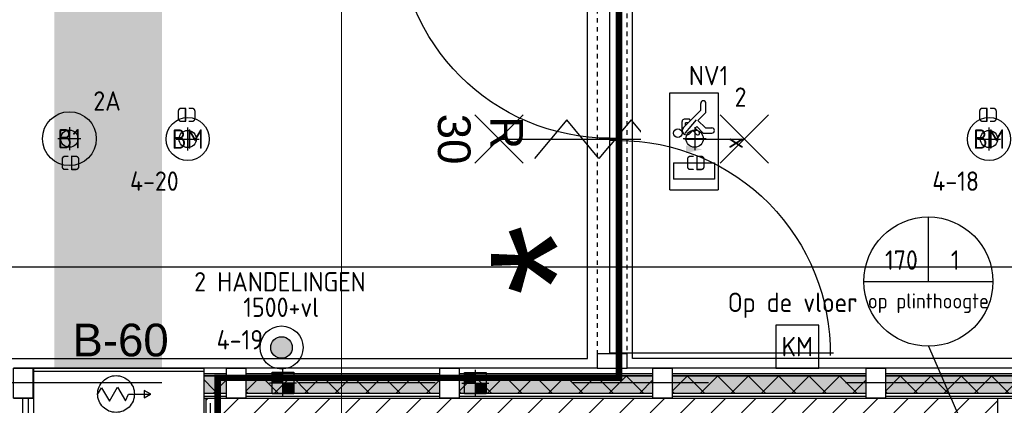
# Model space of a CAD drawing. Header units: millimetres. Extents: x -38032 to 104346, y -31182 to 78566.
# Tile 65 of 213: x 26614 to 31187, y 23182 to 24971. Entities that reach past the tile are written whole.
import ezdxf
from ezdxf.enums import TextEntityAlignment as Align

# ---------------------------------------------------------------- set-up
doc = ezdxf.new("R2010")
doc.units = ezdxf.units.MM
doc.header["$LTSCALE"] = 100
doc.set_wipeout_variables(frame=1)
for name, pattern in [('PHANTOM', [63.5, 31.75, -6.35, 6.35, -6.35, 6.35, -6.35]), ('STYLE_01', [0.41664, 0.20828, -0.20836]), ('STYLE_11', [5, 3.888855, -0.416718, 0.277786, -0.416641])]:
    doc.linetypes.add(name, pattern=pattern)
for name, color, linetype in [('AL$1A---_ALGEMEEN', 8, 'Continuous'), ('AL------_MAATV', 200, 'Continuous'), ('AL------_SPARING', 2, 'Continuous'), ('AM$1A---_ARCERING', 8, 'Continuous'), ('AT$1A---_TEKST100', 8, 'Continuous'), ('BOUWKUNDIG', 8, 'Continuous'), ('EB6511--_ATTRIB', 2, 'Continuous'), ('EL6121--', 3, 'Continuous'), ('EL6311--', 3, 'Continuous'), ('el6311--nv', 7, 'Continuous'), ('EL6350--', 3, 'Continuous'), ('EL6511--', 3, 'Continuous'), ('EL6522--', 3, 'Continuous'), ('EM6131--', 1, 'Continuous'), ('kaderscheiding', 9, 'Continuous'), ('Kastenscheiding', 4, 'PHANTOM'), ('Tekening scheiding', 8, 'Continuous'), ('versterkte strook', 7, 'Continuous')]:
    doc.layers.add(name, color=color, linetype=linetype)
doc.layers.add('stramien', color=1, linetype='Continuous', lineweight=9)
doc.styles.add('Arial', font='ARIAL.TTF')
doc.styles.add('BURO-018', font='iso.shx', dxfattribs={"height": 90})
doc.styles.get("Standard").update_dxf_attribs({"font": 'iso.shx'})
pattern_1 = [(135, (0, 0), (70.7107, 70.7107), []), (45, (299.34, -299.34), (70.7107, -70.7107), [])]

# ---------------------------------------------------------------- blocks, each defined once
blk = doc.blocks.new('1115C2J')
at = {"color": 0, "linetype": 'Continuous'}
for p, q in [((-4.5, 5.5), (4.5, 5.5)), ((-4.5, 1), (-4.5, 5.5)), ((4.5, 1), (4.5, 5.5)), ((-1.24, 4.309), (-1.24, 4.91)), ((-0.76, 4.11), (-0.76, 4.91)), ((2, 5.15), (3.5, 5.15)), ((2, 1.35), (2, 5.15)), ((3.5, 5.15), (3.5, 1.35)), ((-2.681, 4.35), (-3.52, 4.35)), ((-2.88, 3.87), (-3.52, 3.87)), ((-1.271, 2.261), (-2.88, 3.87)), ((-1.94, 3.609), (-2.681, 4.35)), ((-1.24, 4.309), (-1.94, 3.609)), ((-1.374, 3.496), (-0.76, 4.11)), ((-0.872, 3.715), (-1.233, 3.354)), ((-1.94, 2.93), (-2.04, 2.83)), ((-2.04, 2.83), (-2.04, 2.344)), ((-1.233, 3.354), (-1.374, 3.496)), ((-0.646, 3.489), (-1.007, 3.128)), ((-0.705, 2.827), (-1.007, 3.128)), ((-0.988, 2.144), (-1.84, 2.144)), ((-1.714, 2.704), (-1.72, 2.697)), ((-1.72, 2.697), (-1.72, 2.464)), ((-1.474, 2.464), (-1.72, 2.464)), ((4.5, 1), (-4.5, 1)), ((2, 1.35), (3.5, 1.35))]:
    blk.add_line(p, q, dxfattribs=at)
blk.add_lwpolyline([(0.75, 4, 0, 0.7, 0), (0.75, 2.5, 0.7, 0.7, 0)], format="xyseb", dxfattribs=at)
blk.add_circle((-0.76, 1.75), 0.4, dxfattribs=at)
for centre, radius, start, end in [((-1, 4.91), 0.24, 0, 180), ((-3.52, 4.11), 0.24, 90, 270), ((-0.759, 3.602), 0.16, 315, 135), ((-0.988, 2.544), 0.4, 225, 45), ((-1.84, 2.344), 0.2, 180, 270)]:
    blk.add_arc(centre, radius, start, end, dxfattribs=at)
at = {"color": 0, "linetype": 'Continuous', "style": 'BURO-018'}
for tag, p in [('E_GKAST', (0, 15.167)), ('E_GROEP', (0, 12.167)), ('E_SGROEP', (4.5, 12.167)), ('E_ARMCODE', (0, 8))]:
    blk.add_attdef(tag, text='', height=1.8, dxfattribs=at).set_placement(p, align=Align.MIDDLE)
at = {"layer": 'EL6350--', "color": 1, "style": 'BURO-018'}
blk.add_text('x', height=1.8, dxfattribs=at).set_placement((-0.382, 6.527))
blk = doc.blocks.new('E00157')
at = {"color": 0, "linetype": 'Continuous'}
for p, q in [((-2, 5), (-2, 1)), ((2, 5), (-2, 5)), ((2, 1), (2, 5)), ((-2, 1), (2, 1))]:
    blk.add_line(p, q, dxfattribs=at)
at = {"color": 0, "linetype": 'Continuous', "style": 'BURO-018'}
blk.add_text('KM', height=1.8, dxfattribs=at).set_placement((0, 3), align=Align.MIDDLE)
blk.add_attdef('E_TEXT1', text='', height=1.8, dxfattribs=at).set_placement((0, 7.5), align=Align.MIDDLE)
at = {"color": 0, "linetype": 'Continuous', "style": 'BURO-018', "flags": 1}
blk.add_attdef('E_MATCODE', (0, 0), '', height=1.8, dxfattribs=at)
blk = doc.blocks.new('1115B3A')
at = {"color": 0, "linetype": 'Continuous'}
blk.add_circle((0, 0), 2.5, dxfattribs=at)
at = {"color": 0, "linetype": 'Continuous', "style": 'BURO-018'}
for tag, p in [('E_GKAST', (0, 8)), ('E_GROEP', (0, 5)), ('E_SGROEP', (4.5, 5)), ('E_ARMCODE', (0, 0)), ('E_SLET', (4.5, -1))]:
    blk.add_attdef(tag, text='', height=1.8, dxfattribs=at).set_placement(p, align=Align.MIDDLE)
blk = doc.blocks.new('A$C607426BE')
at = {"layer": 'kaderscheiding', "const_width": 500}
blk.add_lwpolyline([(-72179.6, -16016.3), (-72179.6, 82805.5)], dxfattribs=at)
blk = doc.blocks.new('E00170')
at = {"color": 0, "linetype": 'Continuous'}
for q in [(5, 8.66), (-5, -8.66)]:
    blk.add_line((0, 0), q, dxfattribs=at)
for points in [[(5, 8.66, 0, 1, 0), (3.5, 6.062, 1, 1, 0)], [(-5, -8.66, 0, 1, 0), (-3.5, -6.062, 1, 1, 0)]]:
    blk.add_lwpolyline(points, format="xyseb", dxfattribs=at)
at = {"color": 0, "const_width": 0.5}
blk.add_lwpolyline([(-0.25, 0, 1), (0.25, 0, 1)], format="xyb", close=True, dxfattribs=at)
at = {"color": 0, "linetype": 'Continuous'}
blk.add_circle((0, 0), 0.5, dxfattribs=at)
blk = doc.blocks.new('E00123')
at = {"color": 0, "linetype": 'Continuous'}
blk.add_circle((0, 0), 2, dxfattribs=at)
at = {"color": 0, "linetype": 'Continuous', "style": 'BURO-018'}
for tag, p in [('E_TEXT1', (0, 4.5)), ('E_TEXT2', (0, 0))]:
    blk.add_attdef(tag, text='', height=1.8, dxfattribs=at).set_placement(p, align=Align.MIDDLE)
at = {"color": 0, "linetype": 'Continuous', "style": 'BURO-018', "flags": 1}
blk.add_attdef('E_MATCODE', (0, 0), '', height=1.8, dxfattribs=at)
blk = doc.blocks.new('E00023')
at = {"color": 0, "const_width": 1}
blk.add_lwpolyline([(-0.5, 3, 1), (0.5, 3, 1)], format="xyb", close=True, dxfattribs=at)
at = {"color": 0, "linetype": 'Continuous'}
for radius in [2, 1]:
    blk.add_circle((0, 3), radius, dxfattribs=at)
at = {"color": 0, "linetype": 'Continuous', "style": 'BURO-018'}
blk.add_attdef('E_TEXT1', text='', height=1.8, dxfattribs=at).set_placement((0, 7.5), align=Align.MIDDLE)
at = {"color": 0, "linetype": 'Continuous', "style": 'BURO-018', "flags": 1}
blk.add_attdef('E_MATCODE', (0, 0), '', height=1.8, dxfattribs=at)
blk = doc.blocks.new('Centraaldoos')
at = {"color": 1, "linetype": 'Continuous'}
for p, q in [((0, -2), (0, 2)), ((-2, 0), (2, 0))]:
    blk.add_line(p, q, dxfattribs=at)
at = {"color": 0, "linetype": 'Continuous'}
blk.add_circle((0, 0), 1.5, dxfattribs=at)
at = {"color": 0, "linetype": 'Continuous', "style": 'BURO-018'}
blk.add_attdef('AL_POSNR', text='', height=1.8, dxfattribs=at).set_placement((0, 3), align=Align.CENTER)
at = {"color": 0, "linetype": 'Continuous', "style": 'BURO-018', "flags": 1}
blk.add_attdef('AL_OMS', (0, 0), '', height=1.8, dxfattribs=at)
at = {"layer": 'AL------_MAATV', "style": 'BURO-018'}
blk.add_text('CD', height=2.531, rotation=180, dxfattribs=at).set_placement((1.61, 5.48))
blk = doc.blocks.new('Sparing 100x100')
at = {"color": 0, "linetype": 'Continuous'}
for p, q in [((-2, 2), (2, 2)), ((-2, -2), (-2, 2)), ((2, 2), (2, -2)), ((2, -2), (-2, -2))]:
    blk.add_line(p, q, dxfattribs=at)
at = {"color": 1, "linetype": 'Continuous'}
for p, q in [((0, -2.5), (0, 2.5)), ((-2.5, 0), (2.5, 0))]:
    blk.add_line(p, q, dxfattribs=at)
at = {"color": 0, "linetype": 'Continuous'}
for points in [[(-2, 2), (0, 2), (-2, 0), (0, 0)], [(0, 0), (2, 0), (0, -2), (2, -2)]]:
    blk.add_solid(points, dxfattribs=at)
at = {"color": 0, "linetype": 'Continuous', "style": 'BURO-018'}
blk.add_attdef('AL_POSNR', text='', height=1.8, dxfattribs=at).set_placement((0, 3), align=Align.CENTER)
at = {"color": 0, "linetype": 'Continuous', "style": 'BURO-018', "flags": 1}
blk.add_attdef('AL_OMS', (0, 0), '', height=1.8, dxfattribs=at)
blk = doc.blocks.new('E00103')
at = {"color": 0, "linetype": 'Continuous'}
for p, q in [((0, 6), (0, 12)), ((-6, 6), (6, 6))]:
    blk.add_line(p, q, dxfattribs=at)
blk.add_circle((0, 6), 6, dxfattribs=at)
at = {"color": 0, "linetype": 'Continuous', "style": 'BURO-018'}
for tag, p in [('E_TEXT3', (2.5, 8)), ('E_TEXT1', (-2.5, 8)), ('E_TEXT6', (0, 4))]:
    blk.add_attdef(tag, text='', height=1.8, dxfattribs=at).set_placement(p, align=Align.MIDDLE)
blk = doc.blocks.new('32x_hout-mk 863-p')
at = {"layer": 'AM$1A---_ARCERING', "linetype": 'Continuous', "lineweight": 0}
for points in [[(-4950, 114), (-4050, 114), (-4050, 104), (-4950, 104)], [(-3960, 114), (-3060, 114), (-3060, 104), (-3960, 104)], [(-2970, 114), (-2070, 114), (-2070, 104), (-2970, 104)], [(-1980, 114), (-1080, 114), (-1080, 104), (-1980, 104)], [(-990, 114), (-90, 114), (-90, 104), (-990, 104)]]:
    blk.add_hatch(color=256, dxfattribs=at).paths.add_polyline_path(points)
at = {"layer": 'AL$1A---_ALGEMEEN', "color": 0}
for points in [[(-45, 139), (-5040, 139), (-5040, 0), (-45, 0)], [(-4950, 114), (-4050, 114), (-4050, 104), (-4950, 104)], [(-3960, 114), (-3060, 114), (-3060, 104), (-3960, 104)], [(-2970, 114), (-2070, 114), (-2070, 104), (-2970, 104)], [(-1980, 114), (-1080, 114), (-1080, 104), (-1980, 104)], [(-990, 114), (-90, 114), (-90, 104), (-990, 104)]]:
    blk.add_lwpolyline(points, close=True, dxfattribs=at)
at = {"color": 0}
for points in [[(-4950, 23), (-4050, 23), (-4050, 8), (-4950, 8)], [(-3960, 23), (-3060, 23), (-3060, 8), (-3960, 8)], [(-2970, 23), (-2070, 23), (-2070, 8), (-2970, 8)], [(-1980, 23), (-1080, 23), (-1080, 8), (-1980, 8)], [(-990, 23), (-90, 23), (-90, 8), (-990, 8)]]:
    blk.add_wipeout(points, dxfattribs=at).dxf.layer = 'AL$1A---_ALGEMEEN'
at = {"layer": 'AM$1A---_ARCERING', "linetype": 'Continuous', "lineweight": 0}
for points in [[(-4950, 104), (-4050, 104), (-4050, 22), (-4950, 22)], [(-3960, 104), (-3060, 104), (-3060, 22), (-3960, 22)], [(-2970, 104), (-2070, 104), (-2070, 22), (-2970, 22)], [(-1980, 104), (-1080, 104), (-1080, 22), (-1980, 22)], [(-990, 104), (-90, 104), (-90, 22), (-990, 22)]]:
    blk.add_hatch(color=256, dxfattribs=at).paths.add_polyline_path(points)
at = {"layer": 'AM$1A---_ARCERING', "linetype": 'Continuous', "lineweight": 5}
h = blk.add_hatch(dxfattribs=at)
h.set_pattern_fill('ISOLATIE', color=256, style=0, pattern_type=2)
h.set_pattern_definition(pattern_1)
h.paths.add_polyline_path([(-4950, 104), (-4050, 104), (-4050, 22), (-4950, 22)])
h = blk.add_hatch(dxfattribs=at)
h.set_pattern_fill('ISOLATIE', color=256, style=0, pattern_type=2)
h.set_pattern_definition(pattern_1)
h.paths.add_polyline_path([(-3960, 104), (-3060, 104), (-3060, 22), (-3960, 22)])
h = blk.add_hatch(dxfattribs=at)
h.set_pattern_fill('ISOLATIE', color=256, style=0, pattern_type=2)
h.set_pattern_definition(pattern_1)
h.paths.add_polyline_path([(-2970, 104), (-2070, 104), (-2070, 22), (-2970, 22)])
h = blk.add_hatch(dxfattribs=at)
h.set_pattern_fill('ISOLATIE', color=256, style=0, pattern_type=2)
h.set_pattern_definition(pattern_1)
h.paths.add_polyline_path([(-1980, 104), (-1080, 104), (-1080, 22), (-1980, 22)])
h = blk.add_hatch(dxfattribs=at)
h.set_pattern_fill('ISOLATIE', color=256, style=0, pattern_type=2)
h.set_pattern_definition(pattern_1)
h.paths.add_polyline_path([(-990, 104), (-90, 104), (-90, 22), (-990, 22)])
at = {"layer": 'AL$1A---_ALGEMEEN', "color": 0}
for points in [[(-4950, 104), (-4050, 104), (-4050, 22), (-4950, 22)], [(-3960, 104), (-3060, 104), (-3060, 22), (-3960, 22)], [(-2970, 104), (-2070, 104), (-2070, 22), (-2970, 22)], [(-1980, 104), (-1080, 104), (-1080, 22), (-1980, 22)], [(-990, 104), (-90, 104), (-90, 22), (-990, 22)], [(-4950, 23), (-4050, 23), (-4050, 8), (-4950, 8)], [(-3960, 23), (-3060, 23), (-3060, 8), (-3960, 8)], [(-2970, 23), (-2070, 23), (-2070, 8), (-2970, 8)], [(-1980, 23), (-1080, 23), (-1080, 8), (-1980, 8)], [(-990, 23), (-90, 23), (-90, 8), (-990, 8)]]:
    blk.add_lwpolyline(points, close=True, dxfattribs=at)
at = {"color": 0}
for points in [[(-5040, 139), (-4950, 139), (-4950, 0), (-5040, 0)], [(-4050, 139), (-3960, 139), (-3960, 0), (-4050, 0)], [(-3060, 139), (-2970, 139), (-2970, 0), (-3060, 0)], [(-2070, 139), (-1980, 139), (-1980, 0), (-2070, 0)], [(-1080, 139), (-990, 139), (-990, 0), (-1080, 0)]]:
    blk.add_wipeout(points, dxfattribs=at).dxf.layer = 'AL$1A---_ALGEMEEN'
at = {"layer": 'AL$1A---_ALGEMEEN', "color": 0}
for points in [[(-5040, 139), (-4950, 139), (-4950, 0), (-5040, 0)], [(-4050, 139), (-3960, 139), (-3960, 0), (-4050, 0)], [(-3060, 139), (-2970, 139), (-2970, 0), (-3060, 0)], [(-2070, 139), (-1980, 139), (-1980, 0), (-2070, 0)], [(-1080, 139), (-990, 139), (-990, 0), (-1080, 0)]]:
    blk.add_lwpolyline(points, close=True, dxfattribs=at)
blk = doc.blocks.new('65-brandslaghaspel')
at = {"layer": 'AL$1A---_ALGEMEEN', "color": 0}
for p, q in [((173.6, -0.9), (143.8, 16.2)), ((143.8, 16.2), (143.8, -17.6)), ((143.8, -17.6), (173.4, -0.5))]:
    blk.add_line(p, q, dxfattribs=at)
at = {"color": 0}
blk.add_wipeout([(12.6, -85.4), (4.2, -85), (-4.1, -83.8), (-12.2, -81.8), (-20.1, -78.9), (-27.7, -75.4), (-34.9, -71), (-41.6, -66), (-47.8, -60.4), (-53.5, -54.2), (-58.5, -47.5), (-62.8, -40.3), (-66.3, -32.7), (-69.2, -24.8), (-71.2, -16.7), (-72.4, -8.4), (-72.9, 0), (-72.4, 8.4), (-71.2, 16.7), (-69.2, 24.8), (-66.3, 32.7), (-62.8, 40.3), (-58.5, 47.5), (-53.5, 54.2), (-47.8, 60.4), (-41.6, 66), (-34.9, 71), (-27.7, 75.4), (-20.1, 78.9), (-12.2, 81.8), (-4.1, 83.8), (4.2, 85), (12.6, 85.4), (21, 85), (29.3, 83.8), (37.4, 81.8), (45.3, 78.9), (52.9, 75.4), (60.1, 71), (66.8, 66), (73, 60.4), (78.6, 54.2), (83.6, 47.5), (87.9, 40.3), (91.5, 32.7), (94.4, 24.8), (96.4, 16.7), (97.6, 8.4), (98, 0), (97.6, -8.4), (96.4, -16.7), (94.4, -24.8), (91.5, -32.7), (87.9, -40.3), (83.6, -47.5), (78.6, -54.2), (73, -60.4), (66.8, -66), (60.1, -71), (52.9, -75.4), (45.3, -78.9), (37.4, -81.8), (29.3, -83.8), (21, -85)], dxfattribs=at).dxf.layer = 'AL$1A---_ALGEMEEN'
at = {"layer": 'AL$1A---_ALGEMEEN', "color": 0}
for p, q in [((-72.8, -2), (-54.7, 29.3)), ((-54.7, 29.3), (-18.3, -33.9)), ((-18.3, -33.9), (19.2, 31.1)), ((19.2, 31.1), (55.9, -32.4)), ((55.9, -32.4), (70.2, -0.9)), ((70.2, -0.9), (173.6, -0.9))]:
    blk.add_line(p, q, dxfattribs=at)
at = {"layer": 'AL$1A---_ALGEMEEN', "color": 0, "flags": 128}
blk.add_lwpolyline([(-72.9, 0, -0.414214), (12.6, 85.4, -0.414214), (98, 0, -0.414214), (12.6, -85.4, -0.414214)], format="xyb", close=True, dxfattribs=at)
blk = doc.blocks.new('65-brslhlkast i')
at = {"color": 0}
blk.add_wipeout([(27.5, 0), (817.5, 0), (817.5, -225), (27.5, -225)], dxfattribs=at).dxf.layer = 'AL$1A---_ALGEMEEN'
at = {"layer": 'AL$1A---_ALGEMEEN', "color": 0}
blk.add_lwpolyline([(27.5, 0), (817.5, 0), (817.5, -225), (27.5, -225)], close=True, dxfattribs=at)
at = {"color": 0}
blk.add_wipeout([(27.5, 0), (817.5, 0), (817.5, -15), (27.5, -15)], dxfattribs=at).dxf.layer = 'AL$1A---_ALGEMEEN'
at = {"layer": 'AL$1A---_ALGEMEEN', "color": 0}
blk.add_lwpolyline([(27.5, 0), (817.5, 0), (817.5, -15), (27.5, -15)], close=True, dxfattribs=at)
blk.add_blockref('65-brandslaghaspel', (396.3, -119.9), dxfattribs=at)
blk = doc.blocks.new('65-B60')
at = {"layer": 'AT$1A---_TEKST100', "insert": (-215.5, 80.6), "char_height": 151.525, "attachment_point": 1, "line_spacing_factor": 0.967741, "style": 'Arial'}
blk.add_mtext('{\\C256;\\lB-60}', dxfattribs=at)
blk = doc.blocks.new('Group-71')
at = {"layer": 'AL$1A---_ALGEMEEN', "color": 0}
for p, q in [((-97.5, 382.003125), (127.5, 157.003125)), ((-97.5, 157.003125), (127.5, 382.003125))]:
    blk.add_line(p, q, dxfattribs=at)
at = {"layer": 'AL$1A---_ALGEMEEN', "color": 0, "flags": 1}
blk.add_attdef('B60_30', (-97.5, 157.003125), '', height=0.2, dxfattribs=at)
blk = doc.blocks.new('Group-72')
at = {"layer": 'AL$1A---_ALGEMEEN', "color": 0}
for p, q in [((-97.5, -757.809375), (127.5, -982.809375)), ((-97.5, -982.809375), (127.5, -757.809375))]:
    blk.add_line(p, q, dxfattribs=at)
at = {"layer": 'AL$1A---_ALGEMEEN', "color": 0, "flags": 1}
blk.add_attdef('B60_30', (-97.5, -982.809375), '', height=0.2, dxfattribs=at)
blk = doc.blocks.new('wbdbo 30 zelfsl')
at = {"layer": 'AL$1A---_ALGEMEEN', "color": 0}
blk.add_line((15, -870.3), (15, 269.5), dxfattribs=at)
blk.add_lwpolyline([(-75, 45.3), (105, -106.5), (-75, -256.1), (105, -405.7), (-75, -555.2), (105, -704.7)], dxfattribs=at)
for name in ['Group-71', 'Group-72']:
    blk.add_blockref(name, (0, 0), dxfattribs=at)
at = {"layer": 'AT$1A---_TEKST100', "style": 'Arial'}
for s, p in [('R ', (15, -955.7)), ('30', (15, -1199.2))]:
    blk.add_text(s, height=151.52, dxfattribs=at).set_placement(p, align=Align.BOTTOM_CENTER)
blk = doc.blocks.new('32x_hout-mk 811-p')
at = {"layer": 'AL$1A---_ALGEMEEN', "color": 0, "linetype": 'STYLE_01'}
blk.add_lwpolyline([(-2125, 139.5), (0, 139.5), (0, 0.5), (-2125, 0.5)], close=True, dxfattribs=at)
at = {"color": 0}
for points in [[(-2125, 139.5), (-2058, 139.5), (-2058, 0.5), (-2125, 0.5)], [(-68, 139.5), (-1, 139.5), (-1, 0.5), (-68, 0.5)]]:
    blk.add_wipeout(points, dxfattribs=at).dxf.layer = 'AL$1A---_ALGEMEEN'
at = {"layer": 'AL$1A---_ALGEMEEN', "color": 0}
for points in [[(-2125, 139.5), (-2058, 139.5), (-2058, 0.5), (-2125, 0.5)], [(-68, 139.5), (-1, 139.5), (-1, 0.5), (-68, 0.5)]]:
    blk.add_lwpolyline(points, close=True, dxfattribs=at)
at = {"color": 0}
blk.add_wipeout([(-2053, 97.5), (-1068, 97.5), (-1068, 57.5), (-2053, 57.5)], dxfattribs=at).dxf.layer = 'AL$1A---_ALGEMEEN'
at = {"layer": 'AL$1A---_ALGEMEEN', "color": 0}
blk.add_line((-2053, 97.5), (-2053, 1098), dxfattribs=at)
blk.add_lwpolyline([(-2053, 97.5), (-1068, 97.5), (-1068, 57.5), (-2053, 57.5)], close=True, dxfattribs=at)
at = {"color": 0}
blk.add_wipeout([(-1058, 97.5), (-73, 97.5), (-73, 57.5), (-1058, 57.5)], dxfattribs=at).dxf.layer = 'AL$1A---_ALGEMEEN'
at = {"layer": 'AL$1A---_ALGEMEEN', "color": 0}
blk.add_line((-75.5, 59.5), (-75.5, -922.6), dxfattribs=at)
blk.add_lwpolyline([(-1058, 97.5), (-73, 97.5), (-73, 57.5), (-1058, 57.5)], close=True, dxfattribs=at)
blk.add_arc((-73, 59.5), 985, 180, 269.8541, dxfattribs=at)
at = {"layer": 'AL$1A---_ALGEMEEN', "color": 0, "xscale": -1}
blk.add_blockref('wbdbo 30 zelfsl', (-1046.6, 413.8), dxfattribs=at)
at = {"color": 0}
blk.add_wipeout([(-1361.3, 203.6), (-763.3, 203.6), (-763.3, 406.4), (-1361.3, 406.4)], dxfattribs=at).dxf.layer = 'AL$1A---_ALGEMEEN'
at = {"layer": 'AL$1A---_ALGEMEEN', "color": 0}
blk.add_arc((-2053, 97.5), 985, 0, 90.764, dxfattribs=at)
blk = doc.blocks.new('200254 W 212 3 04-12-2007')
at = {"layer": 'AM$1A---_ARCERING', "linetype": 'Continuous', "lineweight": 5}
h = blk.add_hatch(dxfattribs=at)
h.set_pattern_fill('KALKZANDSTEEN', color=256, scale=50, style=0, pattern_type=2)
h.set_pattern_definition([(45, (-987935.49, -175784.82), (70.710678, -70.710678), [])])
h.paths.add_polyline_path([(-8718, -1771.6), (-5043, -1771.6), (-5043, -1921.6), (-8718, -1921.6)])
at = {"layer": 'AL$1A---_ALGEMEEN'}
for points in [[(-23244.4, -1587.8), (-23214, -1587.8), (-6946.7, -1587.8), (-6946.7, 442.4), (-25688, 442.4), (-25688, -4293.1), (-23264, -4293.1), (-23264, -1587.8)], [(-6737.5, 442), (20543, 442.4), (20543, -1587.3), (-6737.5, -1587.8)], [(-8718, -1771.6), (-5043, -1771.6), (-5043, -1921.6), (-8718, -1921.6)]]:
    blk.add_lwpolyline(points, close=True, dxfattribs=at)
at = {"layer": 'AT$1A---_TEKST100', "insert": (-7092.2, -1130.9), "char_height": 606.098, "attachment_point": 5, "rotation": 90, "line_spacing_factor": 0.967741, "style": 'Arial'}
blk.add_mtext('{\\C256;\\l*}', dxfattribs=at)
at = {"layer": 'AL$1A---_ALGEMEEN'}
blk.add_blockref('32x_hout-mk 863-p', (-4573, -1771.6), dxfattribs=at)
at = {"layer": 'stramien', "linetype": 'STYLE_11', "ltscale": 50}
blk.add_line((-8089, -38914.6), (-8089, 36030), dxfattribs=at)
at = {"layer": 'AL$1A---_ALGEMEEN'}
for name, p in [('65-B60', (-9123.5, -1506.7)), ('65-brslhlkast i', (-9545.5, -1632.5))]:
    blk.add_blockref(name, p, dxfattribs=at)
for points in [[(-23244.4, -1587.8), (-23214, -1587.8), (-6946.7, -1587.8), (-6946.7, 442.4), (-25688, 442.4), (-25688, -4293.1), (-23264, -4293.1), (-23264, -1587.8)], [(-8763, -1946.5), (-9570, -1946.5), (-9570, -1771.5), (-9545, -1771.5), (-9545, -1921.5), (-8763, -1921.5)]]:
    blk.add_lwpolyline(points, close=True, dxfattribs=at)
at = {"layer": 'AL$1A---_ALGEMEEN', "xscale": -1, "rotation": 270}
blk.add_blockref('32x_hout-mk 811-p', (-6901.5, 492.4), dxfattribs=at)

msp = doc.modelspace()

# ---------------------------------------------------------------- block references
at = {"layer": 'Tekening scheiding'}
msp.add_blockref('A$C607426BE', (99205, -14915.5), dxfattribs=at)

# ---------------------------------------------------------------- next in the draw order: block references
at = {"layer": 'BOUWKUNDIG'}
msp.add_blockref('200254 W 212 3 04-12-2007', (36198, 24986.5), dxfattribs=at)

# ---------------------------------------------------------------- next in the draw order: linework, layer by layer
at = {"layer": 'EB6511--_ATTRIB', "const_width": 30}
msp.add_lwpolyline([(19708, 25537.6), (29397.9, 25537.6), (29397.9, 23309.5), (27533.8, 23309.5), (27533.8, 3052.6), (26473.1, 2935.7), (26555, 2550.2), (25970.4, 2456.7), (26005.5, 2129.5), (22931, 1779), (22884.2, 2117.9), (22264.6, 2117.9), (22217.8, 2363.2), (-4110.6, -508.6), (-4110.6, 12854.7), (-2391.5, 12854.7), (-2391.5, 16816), (9785.1, 16816), (9785.1, 46760.6), (17022, 46760.6)], dxfattribs=at)
at = {"layer": 'EM6131--'}
msp.add_line((30834.6, 23455.7), (31005, 23066), dxfattribs=at)
at = {"layer": 'Kastenscheiding'}
for p, q in [((59024, 23285.6), (15871, 23285.6)), ((27499.7, -55.7), (27499.7, 23190.9))]:
    msp.add_line(p, q, dxfattribs=at)
at = {"layer": 'versterkte strook'}
msp.add_line((8368.1, 23825), (81845.1, 23825), dxfattribs=at)

# ---------------------------------------------------------------- next in the draw order: block references
at = {"layer": 'AL------_SPARING'}
for name, p, xscale, yscale, zscale in [('Centraaldoos', (27394.4, 24417.5), 26.66666666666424, 26.66666666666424, 26.66666666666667), ('Centraaldoos', (31116.4, 24417.5), 26.66666666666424, 26.66666666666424, 26.66666666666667), ('Sparing 100x100', (27836.7, 23285.7), 25, 25, 25), ('Sparing 100x100', (28730.5, 23284.3), 25, 25, 25)]:
    msp.add_blockref(name, p, dxfattribs=dict(at, xscale=xscale, yscale=yscale, zscale=zscale))
at = {"layer": 'AL------_SPARING', "xscale": 26.66666666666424, "yscale": 26.66666666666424, "zscale": 26.66666666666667, "rotation": 180}
for p in [(26844.9, 24419), (29749.2, 24419)]:
    msp.add_blockref('Centraaldoos', p, dxfattribs=at)
at = {"layer": 'EL6121--', "xscale": 200, "yscale": 200, "zscale": 200}
msp.add_blockref('E00170', (31859.7, 23075), dxfattribs=at)
at = {"layer": 'EL6311--'}
ref = msp.add_blockref('1115B3A', (26844.9, 24419), dxfattribs=dict(at, xscale=50, yscale=50, zscale=50))
ref.add_attrib('E_ARMCODE', 'B1', dxfattribs={"layer": '0', "color": 1, "linetype": 'Continuous', "height": 90, "style": 'BURO-018'}).set_placement((26844.9, 24419), align=Align.MIDDLE)
ref.add_attrib('E_GROEP', '2A', dxfattribs={"layer": '0', "color": 1, "linetype": 'Continuous', "height": 90, "style": 'BURO-018'}).set_placement((27019.9, 24594), align=Align.MIDDLE)
at = {"layer": 'el6311--nv'}
ref = msp.add_blockref('1115C2J', (29583.8, 24406.9), dxfattribs=dict(at, xscale=50, yscale=50, zscale=50, rotation=270))
ref.add_attrib('E_ARMCODE', 'NV1', dxfattribs={"layer": '0', "color": 1, "linetype": 'Continuous', "height": 90, "style": 'BURO-018'}).set_placement((29813.8, 24711.9), align=Align.MIDDLE)
ref.add_attrib('E_GROEP', '2', dxfattribs={"layer": '0', "color": 1, "linetype": 'Continuous', "height": 90, "style": 'BURO-018'}).set_placement((29962.2, 24611.9), align=Align.MIDDLE)
at = {"layer": 'EL6511--'}
ref = msp.add_blockref('E00123', (27394.4, 24417.5), dxfattribs=dict(at, xscale=50, yscale=50, zscale=50))
ref.add_attrib('E_TEXT2', 'BM', dxfattribs={"layer": 'EB6511--_ATTRIB', "color": 1, "linetype": 'Continuous', "height": 90, "style": 'BURO-018'}).set_placement((27394.4, 24417.5), align=Align.MIDDLE)
ref.add_attrib('E_TEXT1', '4-20', dxfattribs={"layer": 'EB6511--_ATTRIB', "color": 1, "linetype": 'Continuous', "height": 90, "style": 'BURO-018'}).set_placement((27239.4, 24222.2), align=Align.MIDDLE)
ref = msp.add_blockref('E00123', (31116.4, 24417.5), dxfattribs=dict(at, xscale=50, yscale=50, zscale=50))
ref.add_attrib('E_TEXT2', 'BM', dxfattribs={"layer": 'EB6511--_ATTRIB', "color": 1, "linetype": 'Continuous', "height": 90, "style": 'BURO-018'}).set_placement((31116.4, 24417.5), align=Align.MIDDLE)
ref.add_attrib('E_TEXT1', '4-18', dxfattribs={"layer": 'EB6511--_ATTRIB', "color": 1, "linetype": 'Continuous', "height": 90, "style": 'BURO-018'}).set_placement((30961.4, 24222.2), align=Align.MIDDLE)
ref = msp.add_blockref('E00023', (27830.2, 23299.8), dxfattribs=dict(at, xscale=50, yscale=50, zscale=50, rotation=359.9999999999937))
ref.add_attrib('E_TEXT1', '4-19', dxfattribs={"layer": 'EB6511--_ATTRIB', "color": 1, "linetype": 'Continuous', "height": 90, "style": 'BURO-018'}).set_placement((27636.5, 23486.1), align=Align.MIDDLE)
at = {"layer": 'EL6522--', "xscale": 50, "yscale": 50, "zscale": 50}
msp.add_blockref('E00157', (30225.7, 23304.3), dxfattribs=at)
at = {"layer": 'EM6131--'}
ref = msp.add_blockref('E00103', (30834.6, 23455.7), dxfattribs=dict(at, xscale=50, yscale=50, zscale=50))
ref.add_attrib('E_TEXT1', '170', dxfattribs={"layer": '0', "color": 1, "linetype": 'Continuous', "height": 90, "style": 'BURO-018'}).set_placement((30709.6, 23855.7), align=Align.MIDDLE)
ref.add_attrib('E_TEXT3', '1', dxfattribs={"layer": '0', "color": 1, "linetype": 'Continuous', "height": 90, "style": 'BURO-018'}).set_placement((30959.6, 23855.7), align=Align.MIDDLE)
ref.add_attrib('E_TEXT6', 'op plinthoogte', dxfattribs={"layer": '0', "color": 1, "linetype": 'Continuous', "height": 70, "style": 'BURO-018'}).set_placement((30834.6, 23655.7), align=Align.MIDDLE)

# ---------------------------------------------------------------- next in the draw order: texts
at = {"layer": 'EL6511--', "color": 1, "style": 'BURO-018'}
for s, p in [('2 HANDELINGEN', (27424.5, 23709.9)), ('1500+vl', (27652.5, 23591.8))]:
    msp.add_text(s, height=90, dxfattribs=at).set_placement(p)
at = {"layer": 'EL6522--', "color": 1, "style": 'BURO-018'}
msp.add_text('Op de vloer', height=90, dxfattribs=at).set_placement((29902.8, 23614.6))

doc.saveas('drawing.dxf')
